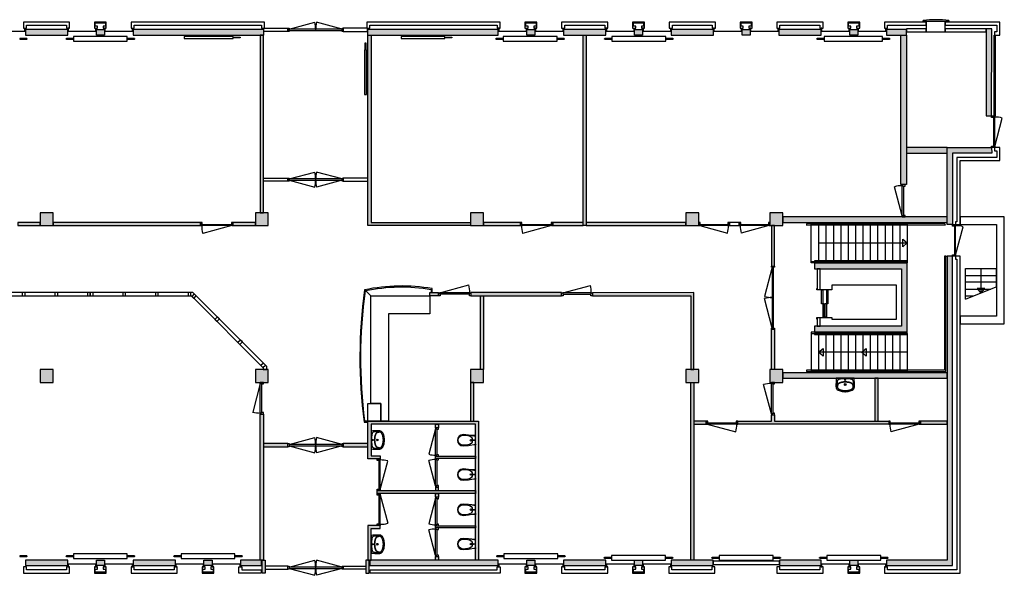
# Model space of a CAD drawing. Header units: millimetres. Extents: x 15498 to 66039, y 22705 to 40771.
# Tile 2 of 2: x 34018 to 66039, y 22705 to 40771. Entities that reach past the tile are written whole.
import ezdxf

# ---------------------------------------------------------------- set-up
doc = ezdxf.new("R2010")
doc.units = ezdxf.units.MM
doc.header["$LTSCALE"] = 100
doc.linetypes.add('ACAD_ISO10W100', pattern=[18, 12, -3, 0, -3])
for name, color, linetype in [('AA21----_BUITENWAND', 252, 'Continuous'), ('AA22----_BINNENWAND', 254, 'Continuous'), ('AA28----_KONSTRUKTIE', 252, 'Continuous'), ('AL21----_BUITENWAND', 3, 'Continuous'), ('AL22----_BINNENWAND', 2, 'Continuous'), ('AL24----_TRAPPEN', 7, 'Continuous'), ('AL28----_KONSTRUKTIE', 3, 'Continuous'), ('AL31----_BUITENKOZIJNEN', 1, 'Continuous'), ('AL32----_BINNENKOZIJNEN', 1, 'Continuous'), ('AL51----_RADIATOREN', 8, 'Continuous'), ('AL66----_TRANSPORT_Lift', 7, 'Continuous'), ('AL72----_BALIE', 7, 'Continuous'), ('AL74----_SANITAIR', 7, 'Continuous')]:
    doc.layers.add(name, color=color, linetype=linetype)

# ---------------------------------------------------------------- blocks, each defined once
blk = doc.blocks.new('*U4')
at = {"layer": 'AL32----_BINNENKOZIJNEN'}
for points in [[(-1050, -50), (-1015, -50), (-1015, -9), (-1000, -9), (-1000, 50), (-1050, 50)], [(-50, 50), (-50, -9), (-35, -9), (-35, -50), (0, -50), (0, 50)], [(-1015, -9), (-35, -9), (-35, -50), (-1015, -50)]]:
    blk.add_lwpolyline(points, close=True, dxfattribs=at)
blk.add_lwpolyline([(-35, -50), (-982, -304)], dxfattribs=at)
blk.add_arc((-35, -50), 980, 179.9962, 195, dxfattribs=at)
blk = doc.blocks.new('*U5')
at = {"layer": 'AL32----_BINNENKOZIJNEN'}
for points in [[(-1050, 50), (-1015, 50), (-1015, 9), (-1000, 9), (-1000, -50), (-1050, -50)], [(-1015, 9), (-35, 9), (-35, 50), (-1015, 50)], [(-50, -50), (-50, 9), (-35, 9), (-35, 50), (0, 50), (0, -50)]]:
    blk.add_lwpolyline(points, close=True, dxfattribs=at)
blk.add_lwpolyline([(-1015, 50), (-68, 304)], dxfattribs=at)
blk.add_arc((-1015, 50), 980, 359.9962, 15, dxfattribs=at)
blk = doc.blocks.new('*U8')
at = {"layer": 'AL32----_BINNENKOZIJNEN'}
for points in [[(-1030, -50), (-995, -50), (-995, -9), (-980, -9), (-980, 50), (-1030, 50)], [(-50, 50), (-50, -9), (-35, -9), (-35, -50), (0, -50), (0, 50)], [(-995, -9), (-35, -9), (-35, -50), (-995, -50)]]:
    blk.add_lwpolyline(points, close=True, dxfattribs=at)
blk.add_lwpolyline([(-995, -50), (-68, -298)], dxfattribs=at)
blk.add_arc((-995, -50), 960, 345, 0, dxfattribs=at)
blk = doc.blocks.new('*U7')
at = {"layer": 'AL32----_BINNENKOZIJNEN'}
for points in [[(-1030, -50), (-995, -50), (-995, -9), (-980, -9), (-980, 50), (-1030, 50)], [(-50, 50), (-50, -9), (-35, -9), (-35, -50), (0, -50), (0, 50)], [(-995, -9), (-35, -9), (-35, -50), (-995, -50)]]:
    blk.add_lwpolyline(points, close=True, dxfattribs=at)
blk.add_lwpolyline([(-35, -50), (-962, -298)], dxfattribs=at)
blk.add_arc((-35, -50), 960, 180, 195, dxfattribs=at)
blk = doc.blocks.new('*U9')
at = {"layer": 'AL32----_BINNENKOZIJNEN'}
for points in [[(-1030, 50), (-995, 50), (-995, 9), (-980, 9), (-980, -50), (-1030, -50)], [(-995, 9), (-35, 9), (-35, 50), (-995, 50)], [(-50, -50), (-50, 9), (-35, 9), (-35, 50), (0, 50), (0, -50)]]:
    blk.add_lwpolyline(points, close=True, dxfattribs=at)
blk.add_lwpolyline([(-35, 50), (-962, 298)], dxfattribs=at)
blk.add_arc((-35, 50), 960, 165, 180, dxfattribs=at)
blk = doc.blocks.new('*U11')
at = {"layer": 'AL32----_BINNENKOZIJNEN'}
for points in [[(-1030, 50), (-995, 50), (-995, 9), (-980, 9), (-980, -50), (-1030, -50)], [(-995, 9), (-35, 9), (-35, 50), (-995, 50)], [(-50, -50), (-50, 9), (-35, 9), (-35, 50), (0, 50), (0, -50)]]:
    blk.add_lwpolyline(points, close=True, dxfattribs=at)
blk.add_lwpolyline([(-995, 50), (-68, 298)], dxfattribs=at)
blk.add_arc((-995, 50), 960, 0, 15, dxfattribs=at)
blk = doc.blocks.new('*U13')
at = {"layer": 'AL31----_BUITENKOZIJNEN'}
for points in [[(-1030, 50), (-995, 50), (-995, 9), (-980, 9), (-980, -50), (-1030, -50)], [(-995, 9), (-35, 9), (-35, 50), (-995, 50)], [(-50, -50), (-50, 9), (-35, 9), (-35, 50), (0, 50), (0, -50)]]:
    blk.add_lwpolyline(points, close=True, dxfattribs=at)
blk.add_lwpolyline([(-35, 50), (-962, 298)], dxfattribs=at)
blk.add_arc((-35, 50), 960, 165, 180, dxfattribs=at)
blk = doc.blocks.new('*U16')
at = {"layer": 'AL31----_BUITENKOZIJNEN'}
for points in [[(-1800, 50), (-1765, 50), (-1765, -50), (-1800, -50)], [(-1765, 21), (-1765, -21), (-35, -21), (-35, 21)], [(-35, 50), (0, 50), (0, -50), (-35, -50)]]:
    blk.add_lwpolyline(points, close=True, dxfattribs=at)
for points in [[(-1765, 21), (-929, 245)], [(-900, 21), (-900, -21)], [(-35, 21), (-870, 245)]]:
    blk.add_lwpolyline(points, dxfattribs=at)
for centre, start, end in [((-1765, 21), 359.9992, 15), ((-35, 21), 164.9983, 179.9992)]:
    blk.add_arc(centre, 865, start, end, dxfattribs=at)
blk = doc.blocks.new('*U18')
at = {"layer": 'AL32----_BINNENKOZIJNEN'}
for points in [[(-1800, 50), (-1765, 50), (-1765, -50), (-1800, -50)], [(-1765, 21), (-1765, -21), (-35, -21), (-35, 21)], [(-35, 50), (0, 50), (0, -50), (-35, -50)]]:
    blk.add_lwpolyline(points, close=True, dxfattribs=at)
for points in [[(-1765, 21), (-929, 245)], [(-900, 21), (-900, -21)], [(-35, 21), (-870, 245)], [(-1765, -21), (-929, -245)], [(-35, -21), (-870, -245)]]:
    blk.add_lwpolyline(points, dxfattribs=at)
for centre, start, end in [((-1765, 21), 359.9992, 15), ((-35, 21), 164.9983, 179.9992), ((-1765, -21), 345, 0.0008), ((-35, -21), 180.0008, 195.0017)]:
    blk.add_arc(centre, 865, start, end, dxfattribs=at)
blk = doc.blocks.new('*U20')
at = {"layer": 'AL32----_BINNENKOZIJNEN'}
for points in [[(-2050, 50), (-2015, 50), (-2015, -50), (-2050, -50)], [(-2015, 21), (-2015, -21), (-35, -21), (-35, 21)], [(-35, 50), (0, 50), (0, -50), (-35, -50)]]:
    blk.add_lwpolyline(points, close=True, dxfattribs=at)
for points in [[(-1025, -21), (-1025, 21)], [(-2015, -21), (-1059, -277)], [(-35, -21), (-991, -277)]]:
    blk.add_lwpolyline(points, dxfattribs=at)
for centre, start, end in [((-2015, -21), 345, 0.0007), ((-35, -21), 179.9993, 195)]:
    blk.add_arc(centre, 990, start, end, dxfattribs=at)
blk = doc.blocks.new('*U22')
at = {"layer": 'AL32----_BINNENKOZIJNEN'}
for points in [[(-1000, -50), (-965, -50), (-965, -9), (-950, -9), (-950, 50), (-1000, 50)], [(-50, 50), (-50, -9), (-35, -9), (-35, -50), (0, -50), (0, 50)], [(-965, -9), (-35, -9), (-35, -50), (-965, -50)]]:
    blk.add_lwpolyline(points, close=True, dxfattribs=at)
blk.add_lwpolyline([(-35, -50), (-933, -291)], dxfattribs=at)
blk.add_arc((-35, -50), 930, 180, 195, dxfattribs=at)
blk = doc.blocks.new('*U23')
at = {"layer": 'AL32----_BINNENKOZIJNEN'}
for points in [[(-1000, -50), (-965, -50), (-965, -9), (-950, -9), (-950, 50), (-1000, 50)], [(-50, 50), (-50, -9), (-35, -9), (-35, -50), (0, -50), (0, 50)], [(-965, -9), (-35, -9), (-35, -50), (-965, -50)]]:
    blk.add_lwpolyline(points, close=True, dxfattribs=at)
blk.add_lwpolyline([(-965, -50), (-67, -291)], dxfattribs=at)
blk.add_arc((-965, -50), 930, 345, 0, dxfattribs=at)
blk = doc.blocks.new('*U24')
at = {"layer": 'AL32----_BINNENKOZIJNEN'}
for points in [[(-1000, 50), (-965, 50), (-965, 9), (-950, 9), (-950, -50), (-1000, -50)], [(-965, 9), (-35, 9), (-35, 50), (-965, 50)], [(-50, -50), (-50, 9), (-35, 9), (-35, 50), (0, 50), (0, -50)]]:
    blk.add_lwpolyline(points, close=True, dxfattribs=at)
blk.add_lwpolyline([(-965, 50), (-67, 291)], dxfattribs=at)
blk.add_arc((-965, 50), 930, 0, 15, dxfattribs=at)
blk = doc.blocks.new('*U29')
at = {"layer": 'AL32----_BINNENKOZIJNEN'}
for points in [[(-930, -50), (-895, -50), (-895, -9), (-880, -9), (-880, 50), (-930, 50)], [(-50, 50), (-50, -9), (-35, -9), (-35, -50), (0, -50), (0, 50)], [(-895, -9), (-35, -9), (-35, -50), (-895, -50)]]:
    blk.add_lwpolyline(points, close=True, dxfattribs=at)
blk.add_lwpolyline([(-895, -50), (-64, -273)], dxfattribs=at)
blk.add_arc((-898, -49), 863, 345.0137, 359.9591, dxfattribs=at)
blk = doc.blocks.new('*U30')
at = {"layer": 'AL32----_BINNENKOZIJNEN'}
for points in [[(-930, -50), (-895, -50), (-895, -9), (-880, -9), (-880, 50), (-930, 50)], [(-50, 50), (-50, -9), (-35, -9), (-35, -50), (0, -50), (0, 50)], [(-895, -9), (-35, -9), (-35, -50), (-895, -50)]]:
    blk.add_lwpolyline(points, close=True, dxfattribs=at)
blk.add_lwpolyline([(-35, -50), (-866, -272)], dxfattribs=at)
blk.add_arc((-35, -50), 860, 179.9709, 194.9696, dxfattribs=at)
blk = doc.blocks.new('WT 04 (R)')
at = {"color": 3}
for centre, radius, start, end in [((266, 164), 136, 44.6333, 93.716), ((257, 300), 1.091783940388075e-11, 92.5317, 90.2017)]:
    blk.add_arc(centre, radius, start, end, dxfattribs=at)
at = {"layer": 'AL74----_SANITAIR'}
for points in [[(257, 300, 0.030203), (0, 289), (0, -289, 0.030203), (257, -300, 0.217499), (363, -260, 0.107077), (423, -127, 0.043293), (438, -11), (438, 11, 0.043293), (423, 127, 0.107077), (363, 260, 0.217499)], [(72, 0, -1), (41, 0, -1)], [(233, 0, -1), (176, 0, -1)], [(227, 0, -1), (182, 0, -1)]]:
    blk.add_lwpolyline(points, format="xyb", close=True, dxfattribs=at)
for points in [[(119, 20), (120, 34), (121, 47), (122, 58), (123, 68), (124, 76), (125, 84), (126, 91), (127, 98), (128, 104), (129, 111), (130, 116), (131, 122), (132, 127), (133, 132), (134, 138), (136, 143), (137, 147), (139, 152), (140, 157), (142, 162), (143, 166), (145, 171), (146, 175), (148, 180), (150, 184), (152, 188), (154, 192), (156, 196), (158, 200), (160, 204), (163, 208), (166, 211), (169, 215), (172, 218), (175, 221), (178, 224), (181, 227), (185, 230), (188, 233), (192, 235), (195, 238), (199, 240), (203, 242), (206, 245), (211, 247), (215, 248), (220, 250), (225, 252), (230, 254), (236, 256), (243, 257), (251, 259), (259, 260), (269, 261), (279, 263), (277, 263), (272, 264), (267, 264), (261, 265), (255, 265), (249, 266), (242, 266), (235, 267), (227, 267), (219, 267), (211, 267), (203, 267), (195, 267), (187, 268), (180, 267), (172, 267), (164, 267), (157, 267), (150, 267), (143, 267), (137, 267), (130, 266), (125, 266), (119, 266), (115, 266), (110, 265), (106, 265), (102, 265), (98, 264), (94, 263), (91, 263), (88, 262), (84, 261), (81, 260), (79, 258), (76, 257), (73, 255), (70, 254), (67, 252), (65, 250), (62, 248), (59, 245), (57, 243), (54, 240), (52, 238), (49, 235), (47, 232), (44, 228), (42, 225), (40, 221), (38, 217), (36, 213), (35, 209), (33, 204), (31, 200), (30, 195), (29, 190), (28, 184), (27, 179), (26, 172), (25, 166), (24, 159), (23, 151), (22, 143), (22, 135), (21, 126), (21, 117), (20, 108), (20, 98), (20, 88), (20, 78), (20, 68), (19, 58), (19, 48), (19, 39), (19, 31), (19, 23), (19, 17), (19, 12), (19, 9), (19, 6), (19, 2), (19, -1), (19, -12), (19, -24), (20, -37), (20, -50), (20, -64), (20, -77), (21, -89), (21, -101), (22, -112), (22, -122), (23, -131), (23, -140), (24, -148), (25, -155), (26, -162), (27, -169), (28, -175), (29, -181), (30, -186), (31, -191), (33, -196), (34, -201), (36, -205), (38, -209), (40, -213), (42, -217), (44, -221), (46, -224), (48, -228), (51, -231), (53, -234), (56, -237), (58, -239), (61, -242), (64, -244), (66, -246), (69, -248), (72, -250), (75, -251), (77, -253), (80, -254), (83, -256), (86, -257), (89, -258), (92, -259), (96, -259), (99, -260), (103, -260), (107, -261), (112, -261), (116, -262), (121, -262), (126, -262), (132, -262), (138, -262), (145, -262), (151, -263), (158, -263), (166, -263), (173, -263), (181, -263), (189, -263), (197, -263), (205, -263), (213, -262), (221, -262), (229, -262), (236, -262), (243, -261), (250, -261), (257, -260), (263, -260), (268, -259), (273, -258), (278, -258), (281, -257), (271, -256), (261, -255), (252, -254), (244, -252), (238, -251), (232, -249), (226, -247), (221, -245), (216, -244), (212, -242), (208, -240), (204, -238), (200, -235), (197, -233), (193, -231), (190, -228), (186, -226), (183, -223), (179, -220), (176, -217), (173, -214), (170, -210), (167, -207), (164, -203), (162, -200), (159, -196), (157, -192), (155, -188), (153, -184), (151, -179), (149, -175), (147, -171), (146, -166), (144, -162), (143, -157), (141, -153), (139, -148), (138, -143), (137, -138), (135, -133), (134, -128), (133, -123), (132, -118), (131, -112), (129, -106), (128, -100), (127, -94), (126, -87), (125, -80), (124, -72), (123, -63), (122, -54), (121, -43), (120, -30), (119, -16), (118, 2)], [(401, -31), (402, -25), (402, -19), (402, -12), (402, -5), (402, 3), (402, 11), (402, 18), (402, 25), (401, 31), (401, 37), (401, 44), (400, 50), (399, 56), (399, 61), (398, 67), (397, 73), (396, 79), (394, 85), (393, 91), (392, 96), (391, 102), (389, 108), (388, 113), (387, 119), (386, 125), (384, 130), (383, 136), (381, 141), (380, 146), (378, 152), (376, 157), (374, 162), (372, 168), (370, 173), (368, 178), (365, 183), (363, 188), (361, 194), (358, 199), (356, 204), (353, 208), (350, 213), (347, 218), (344, 222), (341, 226), (338, 230), (335, 234), (332, 237), (329, 240), (326, 243), (323, 245), (319, 248), (316, 250), (313, 252), (310, 253), (307, 255), (304, 256), (300, 258), (297, 259), (293, 260), (290, 261), (286, 261), (281, 262), (279, 263), (269, 261), (259, 260), (251, 259), (243, 257), (236, 256), (230, 254), (225, 252), (220, 250), (215, 248), (211, 247), (206, 245), (203, 242), (199, 240), (195, 238), (192, 235), (188, 233), (185, 230), (181, 227), (178, 224), (175, 221), (172, 218), (169, 215), (166, 211), (163, 208), (160, 204), (158, 200), (156, 196), (154, 192), (152, 188), (150, 184), (148, 180), (146, 175), (145, 171), (143, 166), (142, 162), (140, 157), (139, 152), (137, 147), (136, 143), (134, 138), (133, 132), (132, 127), (131, 122), (130, 116), (129, 111), (128, 104), (127, 98), (126, 91), (125, 84), (124, 76), (123, 68), (122, 58), (121, 47), (120, 34), (119, 20), (118, 2), (119, -16), (120, -30), (121, -43), (122, -54), (123, -63), (124, -72), (125, -80), (126, -87), (127, -94), (128, -100), (129, -106), (131, -112), (132, -118), (133, -123), (134, -128), (135, -133), (137, -138), (138, -143), (139, -148), (141, -153), (143, -157), (144, -162), (146, -166), (147, -171), (149, -175), (151, -179), (153, -184), (155, -188), (157, -192), (159, -196), (162, -200), (164, -203), (167, -207), (170, -210), (173, -214), (176, -217), (179, -220), (183, -223), (186, -226), (190, -228), (193, -231), (197, -233), (200, -235), (204, -238), (208, -240), (212, -242), (216, -244), (221, -245), (226, -247), (232, -249), (238, -251), (244, -252), (252, -254), (261, -255), (271, -256), (281, -257), (283, -257), (287, -256), (291, -255), (295, -254), (299, -253), (302, -252), (305, -251), (308, -250), (312, -248), (315, -246), (318, -244), (321, -242), (324, -240), (327, -237), (330, -234), (334, -231), (337, -228), (340, -224), (343, -221), (346, -216), (349, -212), (351, -208), (354, -203), (357, -198), (359, -193), (362, -188), (364, -183), (367, -178), (369, -172), (371, -167), (373, -162), (375, -157), (377, -151), (379, -146), (380, -141), (382, -135), (384, -130), (385, -124), (386, -119), (388, -113), (389, -108), (390, -102), (391, -96), (393, -91), (394, -85), (395, -79), (396, -73), (397, -67), (398, -61), (399, -55), (400, -50), (400, -44), (401, -38)]]:
    blk.add_lwpolyline(points, close=True, dxfattribs=at)
blk = doc.blocks.new('WC 17 (R)')
at = {"layer": 'AL74----_SANITAIR'}
for points in [[(407, 182), (232, 169), (0, 125), (0, -125), (232, -169), (408, -182, 0.999913)], [(62, 0, -1), (37, 0, -1)], [(250, 150), (407, 162, -1), (407, -162), (250, -150, -1)], [(175, 0, -1), (125, 0, -1)]]:
    blk.add_lwpolyline(points, format="xyb", close=True, dxfattribs=at)
for points in [[(0, 125), (0, 150), (232, 169)], [(0, -125), (0, -150), (232, -169)]]:
    blk.add_lwpolyline(points, dxfattribs=at)

msp = doc.modelspace()

# ---------------------------------------------------------------- hatches: boundary and pattern name
at = {"layer": 'AA21----_BUITENWAND'}
h = msp.add_hatch(color=256, dxfattribs=at)
h.paths.add_polyline_path([(65629, 40472), (65449, 40472), (65449, 37642), (65626, 37642)])
h.paths.add_polyline_path([(62203, 40452), (62203, 40272), (62859, 40272), (62859, 40272), (62859, 40452)])
h.paths.add_polyline_path([(45324, 40452), (45324, 40272), (49583, 40272), (49583, 40452)])
h.paths.add_polyline_path([(37703, 40452), (37703, 40272), (41962, 40272), (41962, 40452)])
h.paths.add_polyline_path([(58703, 40452), (58703, 40272), (60083, 40272), (60083, 40452)])
h.paths.add_polyline_path([(55203, 40452), (55203, 40272), (56583, 40272), (56583, 40452)])
h.paths.add_polyline_path([(51703, 40452), (51703, 40272), (53083, 40272), (53083, 40452)])
h.paths.add_polyline_path([(34203, 40452), (34203, 40272), (35583, 40272), (35583, 40452)])
h.paths.add_polyline_path([(30703, 40452), (30703, 40272), (32083, 40272), (32083, 40452)])
h.paths.add_polyline_path([(27203, 40452), (27203, 40272), (28583, 40272), (28583, 40452)])
h.paths.add_polyline_path([(61011, 40452), (61275, 40452), (61275, 40272), (61011, 40272)])
h.paths.add_polyline_path([(57511, 40452), (57775, 40452), (57775, 40272), (57511, 40272)])
h.paths.add_polyline_path([(54011, 40452), (54275, 40452), (54275, 40272), (54011, 40272)])
h.paths.add_polyline_path([(50511, 40452), (50775, 40452), (50775, 40272), (50511, 40272)])
h.paths.add_polyline_path([(36511, 40452), (36775, 40452), (36775, 40272), (36511, 40272)])
h.paths.add_polyline_path([(33011, 40452), (33275, 40452), (33275, 40272), (33011, 40272)])
h.paths.add_polyline_path([(29511, 40452), (29775, 40452), (29775, 40272), (29511, 40272)])
h.paths.add_polyline_path([(26011, 40452), (26275, 40452), (26275, 40272), (26011, 40272)])
h.paths.add_polyline_path([(23703, 40452), (23703, 40272), (25083, 40272), (25083, 40452)])
h.paths.add_polyline_path([(22511, 40452), (22775, 40452), (22775, 40272), (22511, 40272)])
h.paths.add_polyline_path([(20773, 40452), (20773, 40272), (21583, 40272), (21583, 40452)])
h = msp.add_hatch(color=256, dxfattribs=at)
h.paths.add_polyline_path([(20927, 29096), (20927, 26746), (21107, 26746), (21107, 29096)])
h.paths.add_polyline_path([(20927, 25818), (20927, 25554), (21107, 25554), (21107, 25818)])
h.paths.add_polyline_path([(20927, 24626), (21107, 24626), (21107, 23200), (21583, 23200), (21583, 23020), (20927, 23020)])
h.paths.add_polyline_path([(41203, 23200), (41203, 23020), (41885, 23020), (41885, 23200)])
h.paths.add_polyline_path([(41906, 23200), (42006, 23200), (42006, 22780), (41906, 22780)])
h.paths.add_polyline_path([(45401, 23200), (45401, 23020), (49583, 23020), (49583, 23200)])
h.paths.add_polyline_path([(45280, 23200), (45280, 22780), (45380, 22780), (45380, 23200)])
h.paths.add_polyline_path([(64359, 33079), (64179, 33079), (64179, 23200), (62203, 23200), (62203, 23020), (64359, 23020)])
h.paths.add_polyline_path([(60083, 23019), (60083, 23199), (58733, 23200), (58733, 23020)])
h.paths.add_polyline_path([(56568, 23020), (56568, 23200), (55203, 23200), (55203, 23020)])
h.paths.add_polyline_path([(53083, 23020), (53083, 23200), (51703, 23200), (51703, 23020)])
h.paths.add_polyline_path([(39083, 23019), (39083, 23199), (37703, 23199), (37703, 23019)])
h.paths.add_polyline_path([(35583, 23019), (35583, 23199), (34203, 23199), (34203, 23019)])
h.paths.add_polyline_path([(32083, 23019), (32083, 23199), (30703, 23199), (30703, 23019)])
h.paths.add_polyline_path([(28583, 23020), (28583, 23200), (27203, 23200), (27203, 23020)])
h.paths.add_polyline_path([(25083, 23019), (25083, 23199), (23703, 23199), (23703, 23019)])
h.paths.add_polyline_path([(61275, 23019), (61011, 23019), (61011, 23199), (61275, 23199)])
h.paths.add_polyline_path([(54275, 23019), (54011, 23019), (54011, 23199), (54275, 23199)])
h.paths.add_polyline_path([(50775, 23019), (50511, 23019), (50511, 23199), (50775, 23199)])
h.paths.add_polyline_path([(40275, 23019), (40011, 23019), (40011, 23199), (40275, 23199)])
h.paths.add_polyline_path([(36775, 23019), (36511, 23019), (36511, 23199), (36775, 23199)])
h.paths.add_polyline_path([(33275, 23020), (33011, 23020), (33011, 23200), (33275, 23200)])
h.paths.add_polyline_path([(29775, 23019), (29511, 23019), (29511, 23199), (29775, 23199)])
h.paths.add_polyline_path([(26275, 23019), (26011, 23019), (26011, 23199), (26275, 23199)])
h.paths.add_polyline_path([(22775, 23019), (22511, 23019), (22511, 23199), (22775, 23199)])
h.paths.add_polyline_path([(65626, 36612), (65629, 36432), (64359, 36432), (64359, 34109), (64179, 34109), (64179, 36612)])
at = {"layer": 'AA22----_BINNENWAND'}
h = msp.add_hatch(color=256, dxfattribs=at)
h.paths.add_polyline_path([(62679, 40272), (62859, 40272), (62859, 35409), (62679, 35409)])
h.paths.add_polyline_path([(52343, 40272), (52443, 40272), (52443, 34076), (52343, 34076)])
h.paths.add_polyline_path([(45343, 40272), (45443, 40272), (45443, 34176), (48683, 34176), (48683, 34076), (45343, 34076)])
h.paths.add_polyline_path([(41943, 40272), (41843, 40272), (41843, 34496), (41943, 34496)])
h.paths.add_polyline_path([(27943, 40272), (27843, 40272), (27843, 35286), (25442, 35286), (25442, 35186), (27943, 35186)])
h.paths.add_polyline_path([(22543, 40272), (22643, 40272), (22643, 37346), (22543, 37346)])
h.paths.add_polyline_path([(19607, 36396), (19607, 36296), (22543, 36296), (22543, 35106), (22643, 35106), (22643, 36396)])
h.paths.add_polyline_path([(23593, 37446), (23593, 37346), (24093, 37346), (24093, 35286), (23893, 35286), (23893, 35186), (24392, 35186), (24392, 35286), (24193, 35286), (24193, 37446)])
h.paths.add_polyline_path([(22643, 35286), (22843, 35286), (22843, 35186), (22643, 35186)])
h.paths.add_polyline_path([(19607, 34076), (19607, 33976), (22543, 33976), (22543, 33237), (22643, 33237), (22643, 34076)])
h.paths.add_polyline_path([(22543, 31990), (22643, 31990), (22643, 32207), (22543, 32207)])
h.paths.add_polyline_path([(40953, 34176), (40953, 34076), (41683, 34076), (41683, 34176)])
h.paths.add_polyline_path([(35103, 34176), (35103, 34076), (39903, 34076), (39903, 34176)])
h.paths.add_polyline_path([(33953, 34176), (33953, 34076), (34683, 34076), (34683, 34176)])
h.paths.add_polyline_path([(28103, 34176), (28103, 34076), (32903, 34076), (32903, 34176)])
h.paths.add_polyline_path([(52443, 34176), (52443, 34076), (55683, 34076), (55683, 34176)])
h.paths.add_polyline_path([(52343, 34176), (51353, 34176), (51353, 34076), (52343, 34076)])
h.paths.add_polyline_path([(49103, 34176), (49103, 34076), (50303, 34076), (50303, 34176)])
h.paths.add_polyline_path([(58835, 34359), (58835, 34179), (64179, 34179), (64179, 34359)])
h.paths.add_polyline_path([(62859, 36612), (62859, 36432), (64179, 36432), (64179, 36612)])
h.paths.add_polyline_path([(58465, 34076), (58465, 32761), (58565, 32761), (58565, 34076)])
h.paths.add_polyline_path([(58465, 30711), (58565, 30711), (58565, 29396), (58465, 29396)])
h.paths.add_polyline_path([(59865, 32850), (59865, 32670), (62699, 32670), (62699, 30802), (59865, 30802), (59865, 30622), (62879, 30622), (62879, 32850)])
h.paths.add_polyline_path([(57373, 27620), (57373, 27720), (58465, 27720), (58465, 27926), (58565, 27926), (58565, 27720), (62279, 27720), (62279, 27620)])
h.paths.add_polyline_path([(61829, 29113), (61829, 27720), (61939, 27720), (61939, 29113)])
h.paths.add_polyline_path([(58835, 29293), (58835, 29113), (64179, 29113), (64179, 29293)])
h.paths.add_polyline_path([(63309, 27720), (63309, 27620), (64179, 27620), (64179, 27720)])
h.paths.add_polyline_path([(55943, 27720), (55943, 27620), (56343, 27620), (56343, 27720)])
h = msp.add_hatch(color=256, dxfattribs=at)
h.paths.add_polyline_path([(52643, 31895), (52643, 31788), (55843, 31788), (55843, 29396), (55943, 29396), (55943, 31902)])
h.paths.add_polyline_path([(55843, 28976), (55943, 28976), (55943, 23200), (55843, 23200)])
h.paths.add_polyline_path([(47353, 31902), (47643, 31902), (47643, 31788), (47353, 31788)])
h.paths.add_polyline_path([(49003, 31788), (49103, 31788), (49103, 29396), (49003, 29396)])
h.paths.add_polyline_path([(48693, 31902), (48693, 31788), (51643, 31788), (51643, 31902)])
h.paths.add_polyline_path([(47543, 23315), (47643, 23315), (47643, 23200), (47543, 23200)])
h.paths.add_polyline_path([(41843, 27946), (41943, 27946), (41943, 23200), (41843, 23200)])
h.paths.add_polyline_path([(41943, 26986), (41943, 26886), (42743, 26886), (42743, 26986)])
h.paths.add_polyline_path([(45343, 26986), (44543, 26986), (44543, 26886), (45343, 26886)])
h.paths.add_polyline_path([(45343, 23200), (45443, 23200), (45443, 24230), (45743, 24230), (45743, 24330), (45343, 24330)])
h.paths.add_polyline_path([(48843, 24315), (48843, 24245), (47543, 24245), (47543, 24315)], flags=17)
h.paths.add_polyline_path([(47543, 25360), (47643, 25360), (47643, 25245), (47543, 25245)], flags=17)
h.paths.add_polyline_path([(47543, 25460), (47643, 25460), (47643, 25575), (47543, 25575)], flags=17)
h.paths.add_polyline_path([(48843, 25460), (48843, 25360), (45643, 25360), (45643, 25460)], flags=17)
h.paths.add_polyline_path([(48843, 26575), (48843, 26505), (47543, 26505), (47543, 26575)], flags=17)
h.paths.add_polyline_path([(47543, 27620), (47643, 27620), (47643, 27505), (47543, 27505)], flags=16)
h.paths.add_polyline_path([(48943, 23200), (48843, 23200), (48843, 27620), (45443, 27620), (45443, 26590), (45743, 26590), (45743, 26490), (45343, 26490), (45343, 27720), (48943, 27720)])
h.paths.add_polyline_path([(48783, 28976), (48683, 28976), (48683, 27720), (48783, 27720)])
at = {"layer": 'AA28----_KONSTRUKTIE'}
h = msp.add_hatch(color=256, dxfattribs=at)
h.dxf.hatch_style = 1
h.paths.add_polyline_path([(35103, 34496), (34683, 34496), (34683, 34076), (35103, 34076)])
h = msp.add_hatch(color=256, dxfattribs=at)
h.dxf.hatch_style = 1
h.paths.add_polyline_path([(42103, 34496), (41683, 34496), (41683, 34076), (42103, 34076)])
h = msp.add_hatch(color=256, dxfattribs=at)
h.dxf.hatch_style = 1
h.paths.add_polyline_path([(49103, 34496), (48683, 34496), (48683, 34076), (49103, 34076)])
h = msp.add_hatch(color=256, dxfattribs=at)
h.dxf.hatch_style = 1
h.paths.add_polyline_path([(56103, 34496), (55683, 34496), (55683, 34076), (56103, 34076)])
h = msp.add_hatch(color=256, dxfattribs=at)
h.dxf.hatch_style = 1
h.paths.add_polyline_path([(58835, 34496), (58415, 34496), (58415, 34076), (58835, 34076)])
h = msp.add_hatch(color=256, dxfattribs=at)
h.dxf.hatch_style = 1
h.paths.add_polyline_path([(35103, 29396), (34683, 29396), (34683, 28976), (35103, 28976)])
h = msp.add_hatch(color=256, dxfattribs=at)
h.dxf.hatch_style = 1
h.paths.add_polyline_path([(42103, 29396), (41683, 29396), (41683, 28976), (42103, 28976)])
h = msp.add_hatch(color=256, dxfattribs=at)
h.dxf.hatch_style = 1
h.paths.add_polyline_path([(49103, 29396), (49003, 29396), (48683, 29396), (48683, 28976), (49103, 28976)])
h = msp.add_hatch(color=256, dxfattribs=at)
h.dxf.hatch_style = 1
h.paths.add_polyline_path([(56103, 29396), (55683, 29396), (55683, 28976), (56103, 28976)])
h = msp.add_hatch(color=256, dxfattribs=at)
h.dxf.hatch_style = 1
h.paths.add_polyline_path([(58835, 29396), (58415, 29396), (58415, 28976), (58835, 28976)])

# ---------------------------------------------------------------- linework, layer by layer
at = {"layer": 'AL21----_BUITENWAND'}
for points in [[(34143, 40692), (34143, 40491), (34243, 40491), (34243, 40592), (35543, 40592), (35543, 40491), (35643, 40491), (35643, 40692)], [(36451, 40691), (36451, 40491), (36551, 40491), (36551, 40562), (36476, 40562), (36476, 40667), (36810, 40667), (36810, 40562), (36735, 40562), (36735, 40491), (36835, 40491), (36835, 40691)], [(37643, 40692), (37643, 40491), (37743, 40491), (37743, 40592), (41878, 40592), (41878, 40491), (41978, 40491), (41978, 40692)], [(45308, 40692), (45308, 40491), (45408, 40491), (45408, 40592), (49543, 40592), (49543, 40491), (49643, 40491), (49643, 40692)], [(50451, 40691), (50451, 40491), (50551, 40491), (50551, 40562), (50476, 40562), (50476, 40667), (50810, 40667), (50810, 40562), (50735, 40562), (50735, 40491), (50835, 40491), (50835, 40691)], [(51643, 40692), (51643, 40491), (51743, 40491), (51743, 40592), (53043, 40592), (53043, 40491), (53143, 40491), (53143, 40692)], [(53951, 40691), (53951, 40491), (54051, 40491), (54051, 40562), (53976, 40562), (53976, 40667), (54310, 40667), (54310, 40562), (54235, 40562), (54235, 40491), (54335, 40491), (54335, 40691)], [(55143, 40692), (55143, 40491), (55243, 40491), (55243, 40592), (56543, 40592), (56543, 40491), (56643, 40491), (56643, 40692)], [(57451, 40692), (57451, 40491), (57551, 40491), (57551, 40562), (57476, 40562), (57476, 40667), (57810, 40667), (57810, 40562), (57735, 40562), (57735, 40491), (57835, 40491), (57835, 40692)], [(58643, 40692), (58643, 40491), (58743, 40491), (58743, 40592), (60043, 40592), (60043, 40491), (60143, 40491), (60143, 40692)], [(60951, 40691), (60951, 40491), (61051, 40491), (61051, 40562), (60976, 40562), (60976, 40667), (61310, 40667), (61310, 40562), (61235, 40562), (61235, 40491), (61335, 40491), (61335, 40691)], [(62143, 40692), (62143, 40491), (62243, 40491), (62243, 40592), (63499, 40592), (63499, 40692)], [(64119, 40692), (64119, 40592), (65793, 40592), (65793, 40372), (65723, 40372), (65723, 40272), (65893, 40272), (65893, 40692)], [(34203, 40452), (34203, 40272), (35583, 40272), (35583, 40452)], [(36511, 40452), (36775, 40452), (36775, 40272), (36511, 40272)], [(37703, 40452), (37703, 40272), (41962, 40272), (41962, 40452)], [(45324, 40452), (45324, 40272), (49583, 40272), (49583, 40452)], [(50511, 40452), (50775, 40452), (50775, 40272), (50511, 40272)], [(51703, 40452), (51703, 40272), (53083, 40272), (53083, 40452)], [(54011, 40452), (54275, 40452), (54275, 40272), (54011, 40272)], [(55203, 40452), (55203, 40272), (56583, 40272), (56583, 40452)], [(57511, 40452), (57775, 40452), (57775, 40272), (57511, 40272)], [(58703, 40452), (58703, 40272), (60083, 40272), (60083, 40452)], [(61011, 40452), (61275, 40452), (61275, 40272), (61011, 40272)], [(62203, 40452), (62203, 40272), (62859, 40272), (62859, 40272), (62859, 40452)], [(62859, 40472), (62859, 40372), (63499, 40372), (63499, 40472)], [(64119, 40472), (64119, 40372), (65449, 40372), (65449, 40472)], [(65629, 40472), (65449, 40472), (65449, 37642), (65626, 37642)], [(65704, 40272), (65743, 40272), (65743, 37642), (65704, 37642)], [(65626, 36612), (65629, 36432), (64359, 36432), (64359, 34109), (64179, 34109), (64179, 36612)], [(65893, 36192), (65893, 36612), (65723, 36612), (65723, 36512), (65793, 36512), (65793, 36292), (64499, 36292), (64499, 34199), (64453, 34199), (64453, 34109), (64599, 34109), (64599, 36192)], [(64599, 33079), (64453, 33079), (64453, 32989), (64499, 32989), (64499, 22880), (62243, 22880), (62243, 22981), (62143, 22981), (62143, 22780), (64599, 22780)], [(64359, 33079), (64179, 33079), (64179, 23200), (62203, 23200), (62203, 23020), (64359, 23020)], [(35583, 23019), (35583, 23199), (34203, 23199), (34203, 23019)], [(36775, 23019), (36511, 23019), (36511, 23199), (36775, 23199)], [(39083, 23019), (39083, 23199), (37703, 23199), (37703, 23019)], [(40275, 23019), (40011, 23019), (40011, 23199), (40275, 23199)], [(41203, 23200), (41203, 23020), (41885, 23020), (41885, 23200)], [(41906, 23200), (42006, 23200), (42006, 22780), (41906, 22780)], [(45280, 23200), (45280, 22780), (45380, 22780), (45380, 23200)], [(45401, 23200), (45401, 23020), (49583, 23020), (49583, 23200)], [(50775, 23019), (50511, 23019), (50511, 23199), (50775, 23199)], [(53083, 23020), (53083, 23200), (51703, 23200), (51703, 23020)], [(54275, 23019), (54011, 23019), (54011, 23199), (54275, 23199)], [(56568, 23020), (56568, 23200), (55203, 23200), (55203, 23020)], [(60083, 23019), (60083, 23199), (58733, 23200), (58733, 23020)], [(61275, 23019), (61011, 23019), (61011, 23199), (61275, 23199)], [(35643, 22779), (35643, 22980), (35543, 22980), (35543, 22879), (34243, 22879), (34243, 22980), (34143, 22980), (34143, 22779)], [(36835, 22780), (36835, 22981), (36735, 22981), (36735, 22910), (36810, 22910), (36810, 22805), (36476, 22805), (36476, 22910), (36551, 22910), (36551, 22981), (36451, 22981), (36451, 22780)], [(39143, 22779), (39143, 22980), (39043, 22980), (39043, 22879), (37743, 22879), (37743, 22980), (37643, 22980), (37643, 22779)], [(40335, 22780), (40335, 22981), (40235, 22981), (40235, 22910), (40310, 22910), (40310, 22805), (39976, 22805), (39976, 22910), (40051, 22910), (40051, 22981), (39951, 22981), (39951, 22780)], [(41143, 22780), (41143, 22981), (41243, 22981), (41243, 22880), (41866, 22880), (41866, 22780)], [(45420, 22780), (45420, 22880), (49543, 22880), (49543, 22981), (49643, 22981), (49643, 22780)], [(50835, 22780), (50835, 22981), (50735, 22981), (50735, 22910), (50810, 22910), (50810, 22805), (50476, 22805), (50476, 22910), (50551, 22910), (50551, 22981), (50451, 22981), (50451, 22780)], [(53143, 22780), (53143, 22980), (53043, 22980), (53043, 22880), (51743, 22880), (51743, 22980), (51643, 22980), (51643, 22780)], [(54335, 22780), (54335, 22981), (54235, 22981), (54235, 22910), (54310, 22910), (54310, 22805), (53976, 22805), (53976, 22910), (54051, 22910), (54051, 22981), (53951, 22981), (53951, 22780)], [(56628, 22780), (56628, 22981), (56528, 22981), (56528, 22880), (55228, 22880), (55228, 22981), (55128, 22981), (55128, 22780)], [(60143, 22779), (60143, 22980), (60043, 22980), (60043, 22879), (58743, 22879), (58743, 22980), (58643, 22980), (58643, 22779)], [(61335, 22780), (61335, 22981), (61235, 22981), (61235, 22910), (61310, 22910), (61310, 22805), (60976, 22805), (60976, 22910), (61051, 22910), (61051, 22981), (60951, 22981), (60951, 22780)]]:
    msp.add_lwpolyline(points, close=True, dxfattribs=at)
msp.add_lwpolyline([(65726, 37642), (65726, 40272)], dxfattribs=at)
at = {"layer": 'AL22----_BINNENWAND'}
for points in [[(41943, 40272), (41843, 40272), (41843, 34496), (41943, 34496)], [(45343, 40272), (45443, 40272), (45443, 34176), (48683, 34176), (48683, 34076), (45343, 34076)], [(52343, 40272), (52443, 40272), (52443, 34076), (52343, 34076)], [(62679, 40272), (62859, 40272), (62859, 35409), (62679, 35409)], [(62859, 36612), (62859, 36432), (64179, 36432), (64179, 36612)], [(58835, 34359), (58835, 34179), (64179, 34179), (64179, 34359)], [(33953, 34176), (33953, 34076), (34683, 34076), (34683, 34176)], [(35103, 34176), (35103, 34076), (39903, 34076), (39903, 34176)], [(40953, 34176), (40953, 34076), (41683, 34076), (41683, 34176)], [(49103, 34176), (49103, 34076), (50303, 34076), (50303, 34176)], [(52343, 34176), (51353, 34176), (51353, 34076), (52343, 34076)], [(52443, 34176), (52443, 34076), (55683, 34076), (55683, 34176)], [(58465, 34076), (58465, 32761), (58565, 32761), (58565, 34076)], [(59865, 32850), (59865, 32670), (62699, 32670), (62699, 30802), (59865, 30802), (59865, 30622), (62879, 30622), (62879, 32850)], [(47353, 31902), (47643, 31902), (47643, 31788), (47353, 31788)], [(48693, 31902), (48693, 31788), (51643, 31788), (51643, 31902)], [(49003, 31788), (49103, 31788), (49103, 29396), (49003, 29396)], [(52643, 31895), (52643, 31788), (55843, 31788), (55843, 29396), (55943, 29396), (55943, 31902)], [(58465, 30711), (58565, 30711), (58565, 29396), (58465, 29396)], [(58835, 29293), (58835, 29113), (64179, 29113), (64179, 29293)], [(48783, 28976), (48683, 28976), (48683, 27720), (48783, 27720)], [(55843, 28976), (55943, 28976), (55943, 23200), (55843, 23200)], [(61829, 29113), (61829, 27720), (61939, 27720), (61939, 29113)], [(41843, 27946), (41943, 27946), (41943, 23200), (41843, 23200)], [(57373, 27620), (57373, 27720), (58465, 27720), (58465, 27926), (58565, 27926), (58565, 27720), (62279, 27720), (62279, 27620)], [(48943, 23200), (48843, 23200), (48843, 27620), (45443, 27620), (45443, 26590), (45743, 26590), (45743, 26490), (45343, 26490), (45343, 27720), (48943, 27720)], [(47543, 27620), (47643, 27620), (47643, 27505), (47543, 27505)], [(55943, 27720), (55943, 27620), (56343, 27620), (56343, 27720)], [(63309, 27720), (63309, 27620), (64179, 27620), (64179, 27720)], [(41943, 26986), (41943, 26886), (42743, 26886), (42743, 26986)], [(45343, 26986), (44543, 26986), (44543, 26886), (45343, 26886)], [(48843, 26575), (48843, 26505), (47543, 26505), (47543, 26575)], [(48843, 25460), (48843, 25360), (45643, 25360), (45643, 25460)], [(47543, 25460), (47643, 25460), (47643, 25575), (47543, 25575)], [(47543, 25360), (47643, 25360), (47643, 25245), (47543, 25245)], [(45343, 23200), (45443, 23200), (45443, 24230), (45743, 24230), (45743, 24330), (45343, 24330)], [(48843, 24315), (48843, 24245), (47543, 24245), (47543, 24315)], [(47543, 23315), (47643, 23315), (47643, 23200), (47543, 23200)]]:
    msp.add_lwpolyline(points, close=True, dxfattribs=at)
at = {"layer": 'AL22----_BINNENWAND', "color": 8}
msp.add_lwpolyline([(64599, 34359), (64599, 34109), (65789, 34109), (65789, 31134), (64599, 31134), (64599, 30884), (66039, 30884), (66039, 34359)], close=True, dxfattribs=at)
at = {"layer": 'AL24----_TRAPPEN'}
for points in [[(64075, 34135), (59609, 34138), (59609, 34094), (64131, 34096)], [(59959, 34164), (59959, 34124)], [(59999, 34124), (59999, 32904)], [(60239, 34124), (60239, 32904)], [(60479, 34124), (60479, 32904)], [(60719, 34124), (60719, 32904)], [(60959, 34124), (60959, 32904)], [(61199, 34124), (61199, 32904)], [(61439, 34124), (61439, 32904)], [(61679, 34124), (61679, 32904)], [(61919, 34124), (61919, 32904)], [(62159, 34124), (62159, 32904)], [(62399, 34124), (62399, 32904)], [(62565, 34164), (62565, 34124)], [(62639, 34124), (62639, 32904)], [(59999, 33514), (62879, 33514), (62734, 33389), (62734, 33639), (62879, 33514)], [(64093, 33079), (64179, 33079)], [(59759, 32904), (62879, 32905)], [(59959, 32904), (59959, 32864)], [(62565, 32904), (62565, 32864)], [(64779, 31684), (64779, 32684), (65779, 32684), (65779, 32080)], [(65279, 32684), (65279, 31882)], [(64779, 32459), (65779, 32459)], [(65779, 32234), (64779, 32234)], [(64779, 32009), (65600, 32009)], [(65031, 31784), (64779, 31784)], [(59759, 30567), (59759, 29307)], [(59999, 30567), (59999, 29347)], [(60073, 30607), (60073, 30567)], [(60239, 30567), (60239, 29347)], [(60479, 30567), (60479, 29347)], [(60719, 30567), (60719, 29347)], [(60959, 30567), (60959, 29347)], [(61199, 30567), (61199, 29347)], [(61439, 30567), (61439, 29347)], [(61679, 30567), (61679, 29347)], [(61919, 30567), (61919, 29347)], [(62159, 30567), (62159, 29347)], [(62399, 30567), (62399, 29347)], [(62639, 30567), (62639, 29347)], [(62679, 30607), (62679, 30567)], [(62879, 30567), (62879, 29347)], [(62879, 29957), (59999, 29957), (60144, 30082), (60144, 29832), (59999, 29957)], [(59609, 29380), (59609, 29337)]]:
    msp.add_lwpolyline(points, dxfattribs=at)
for points in [[(59759, 34164), (59759, 34135), (62879, 34135), (62879, 34164)], [(59759, 34124), (62879, 34124), (62879, 32864), (59759, 32864)], [(64136, 33079), (64093, 33079), (64093, 29380), (59609, 29380), (59609, 29337), (64134, 29337)], [(59865, 32936), (59865, 32894), (62879, 32894), (62879, 32936)], [(65154, 32027), (65279, 31882), (65404, 32027)], [(59759, 30607), (59759, 30567), (62879, 30567), (62879, 30607)], [(59865, 30578), (59865, 30536), (62879, 30536), (62879, 30578)], [(61544, 30082), (61544, 29832), (61399, 29957)], [(59759, 29307), (62879, 29307), (62879, 29347), (59759, 29347)]]:
    msp.add_lwpolyline(points, close=True, dxfattribs=at)
at = {"layer": 'AL24----_TRAPPEN', "linetype": 'ACAD_ISO10W100', "ltscale": 10}
msp.add_lwpolyline([(64779, 31684), (65779, 32080)], dxfattribs=at)
at = {"layer": 'AL24----_TRAPPEN'}
msp.add_arc((64072, 34072), 63.3, 22.7098, 89.3574, dxfattribs=at)
at = {"layer": 'AL28----_KONSTRUKTIE'}
for points in [[(34683, 34496), (34683, 34076), (35103, 34076), (35103, 34496)], [(41683, 34496), (41683, 34076), (42103, 34076), (42103, 34496)], [(48683, 34496), (48683, 34076), (49103, 34076), (49103, 34496)], [(55683, 34496), (55683, 34076), (56103, 34076), (56103, 34496)], [(58415, 34496), (58415, 34076), (58835, 34076), (58835, 34496)], [(34683, 29396), (34683, 28976), (35103, 28976), (35103, 29396)], [(41683, 29396), (41683, 28976), (42103, 28976), (42103, 29396)], [(48683, 29396), (48683, 28976), (49103, 28976), (49103, 29396)], [(55683, 29396), (55683, 28976), (56103, 28976), (56103, 29396)], [(58415, 29396), (58415, 28976), (58835, 28976), (58835, 29396)]]:
    msp.add_lwpolyline(points, close=True, dxfattribs=at)
at = {"layer": 'AL31----_BUITENKOZIJNEN'}
for points in [[(64239, 40741), (64239, 40711), (63399, 40711), (63399, 40742)], [(33300, 40401), (34178, 40400)], [(35608, 40401), (36486, 40400)], [(36800, 40401), (37678, 40400)], [(49608, 40401), (50486, 40400)], [(50800, 40401), (51678, 40400)], [(53108, 40401), (53986, 40400)], [(54300, 40401), (55178, 40400)], [(56608, 40401), (57486, 40400)], [(57800, 40401), (58678, 40400)], [(60108, 40401), (60986, 40400)], [(61300, 40400), (62178, 40399)], [(36486, 23071), (35608, 23072)], [(37678, 23071), (36800, 23072)], [(39986, 23071), (39108, 23072)], [(41178, 23071), (40300, 23071)], [(50486, 23071), (49608, 23072)], [(51678, 23071), (50800, 23072)], [(53986, 23071), (53108, 23072)], [(55178, 23071), (54300, 23072)], [(60986, 23071), (60108, 23072)], [(62178, 23071), (61300, 23072)]]:
    msp.add_lwpolyline(points, dxfattribs=at)
for points in [[(63499, 40711), (63499, 40372), (64119, 40372), (64119, 40711)], [(34178, 40400), (34203, 40400), (34203, 40490), (34178, 40490)], [(35583, 40401), (35608, 40401), (35608, 40491), (35583, 40491)], [(36486, 40400), (36511, 40400), (36511, 40490), (36486, 40490)], [(36775, 40401), (36800, 40401), (36800, 40491), (36775, 40491)], [(37678, 40400), (37703, 40400), (37703, 40490), (37678, 40490)], [(41962, 40391), (41962, 40491), (42743, 40491), (42743, 40391)], [(45324, 40391), (45324, 40491), (44543, 40491), (44543, 40391)], [(49583, 40401), (49608, 40401), (49608, 40491), (49583, 40491)], [(50486, 40400), (50511, 40400), (50511, 40490), (50486, 40490)], [(50775, 40401), (50800, 40401), (50800, 40491), (50775, 40491)], [(51678, 40400), (51703, 40400), (51703, 40490), (51678, 40490)], [(53083, 40401), (53108, 40401), (53108, 40491), (53083, 40491)], [(53986, 40400), (54011, 40400), (54011, 40490), (53986, 40490)], [(54275, 40401), (54300, 40401), (54300, 40491), (54275, 40491)], [(55178, 40400), (55203, 40400), (55203, 40490), (55178, 40490)], [(56583, 40401), (56608, 40401), (56608, 40491), (56583, 40491)], [(57486, 40400), (57511, 40400), (57511, 40490), (57486, 40490)], [(57775, 40401), (57800, 40401), (57800, 40491), (57775, 40491)], [(58678, 40400), (58703, 40400), (58703, 40490), (58678, 40490)], [(60083, 40401), (60108, 40401), (60108, 40491), (60083, 40491)], [(60986, 40400), (61011, 40400), (61011, 40490), (60986, 40490)], [(61275, 40400), (61300, 40400), (61300, 40490), (61275, 40490)], [(62178, 40399), (62203, 40399), (62203, 40489), (62178, 40489)], [(35608, 23072), (35583, 23072), (35583, 22982), (35608, 22982)], [(36511, 23071), (36486, 23071), (36486, 22981), (36511, 22981)], [(36800, 23072), (36775, 23072), (36775, 22982), (36800, 22982)], [(37703, 23071), (37678, 23071), (37678, 22981), (37703, 22981)], [(39108, 23072), (39083, 23072), (39083, 22982), (39108, 22982)], [(40011, 23071), (39986, 23071), (39986, 22981), (40011, 22981)], [(40300, 23071), (40275, 23071), (40275, 22981), (40300, 22981)], [(41203, 23071), (41178, 23071), (41178, 22981), (41203, 22981)], [(49608, 23072), (49583, 23072), (49583, 22982), (49608, 22982)], [(50511, 23071), (50486, 23071), (50486, 22981), (50511, 22981)], [(50800, 23072), (50775, 23072), (50775, 22982), (50800, 22982)], [(51703, 23071), (51678, 23071), (51678, 22981), (51703, 22981)], [(53108, 23072), (53083, 23072), (53083, 22982), (53108, 22982)], [(54011, 23071), (53986, 23071), (53986, 22981), (54011, 22981)], [(54300, 23072), (54275, 23072), (54275, 22982), (54300, 22982)], [(55203, 23071), (55178, 23071), (55178, 22981), (55203, 22981)], [(56568, 23160), (56568, 23060), (58733, 23060), (58733, 23160)], [(60108, 23072), (60083, 23072), (60083, 22982), (60108, 22982)], [(61011, 23071), (60986, 23071), (60986, 22981), (61011, 22981)], [(61300, 23072), (61275, 23072), (61275, 22982), (61300, 22982)], [(62203, 23071), (62178, 23071), (62178, 22981), (62203, 22981)]]:
    msp.add_lwpolyline(points, close=True, dxfattribs=at)
msp.add_arc((63819, 37816), 2955, 81.8293, 98.1707, dxfattribs=at)
at = {"layer": 'AL32----_BINNENKOZIJNEN'}
for points in [[(41943, 35624), (42743, 35624), (42743, 35524), (41943, 35524)], [(44543, 35624), (44543, 35524), (45343, 35524), (45343, 35624)], [(57103, 34176), (57103, 34076), (57415, 34076), (57415, 34176)], [(29773, 31902), (29774, 31789), (39603, 31788), (41941, 29450), (41941, 29396), (42055, 29396), (42055, 29497), (39650, 31902)], [(34103, 31902), (34103, 31788), (34193, 31788), (34193, 31902)], [(35163, 31902), (35163, 31788), (35253, 31788), (35253, 31902)], [(36223, 31902), (36223, 31788), (36313, 31788), (36313, 31902)], [(36313, 31902), (36313, 31788), (36403, 31788), (36403, 31902)], [(37373, 31902), (37373, 31788), (37463, 31788), (37463, 31902)], [(38433, 31902), (38433, 31788), (38523, 31788), (38523, 31902)], [(39493, 31902), (39493, 31788), (39583, 31788), (39583, 31902)], [(39697, 31854), (39617, 31774), (39681, 31710), (39761, 31791)], [(40447, 31105), (40366, 31024), (40430, 30961), (40511, 31041)], [(41197, 30355), (41116, 30275), (41180, 30211), (41260, 30292)], [(41946, 29606), (41865, 29525), (41929, 29462), (42010, 29542)], [(42006, 23000), (42006, 22900), (42743, 22900), (42743, 23000)], [(45280, 23000), (45280, 22900), (44543, 22900), (44543, 23000)]]:
    msp.add_lwpolyline(points, close=True, dxfattribs=at)
at = {"layer": 'AL51----_RADIATOREN'}
for points in [[(34018, 40157), (34018, 40137), (34248, 40137), (34248, 40157)], [(35538, 40157), (35538, 40137), (35768, 40137), (35768, 40157)], [(35768, 40222), (35768, 40072), (37518, 40072), (37518, 40222)], [(37518, 40157), (37518, 40137), (37748, 40137), (37748, 40157)], [(39363, 40222), (39363, 40162), (40963, 40162), (40963, 40222)], [(40963, 40202), (41183, 40202), (41183, 40182), (40963, 40182)], [(46423, 40222), (46423, 40162), (47843, 40162), (47843, 40222)], [(47843, 40202), (48063, 40202), (48063, 40182), (47843, 40182)], [(49513, 40157), (49513, 40137), (49743, 40137), (49743, 40157)], [(49743, 40222), (49743, 40072), (51493, 40072), (51493, 40222)], [(51493, 40157), (51493, 40137), (51723, 40137), (51723, 40157)], [(53048, 40157), (53048, 40137), (53278, 40137), (53278, 40157)], [(53278, 40222), (53278, 40072), (55028, 40072), (55028, 40222)], [(55028, 40157), (55028, 40137), (55258, 40137), (55258, 40157)], [(59949, 40157), (59949, 40137), (60179, 40137), (60179, 40157)], [(60179, 40222), (60179, 40072), (62079, 40072), (62079, 40222)], [(62079, 40157), (62079, 40137), (62309, 40137), (62309, 40157)], [(45233, 38342), (45293, 38342), (45293, 39792), (45233, 39792)], [(45253, 39792), (45253, 40012), (45273, 40012), (45273, 39792)], [(35768, 23400), (35768, 23250), (37518, 23250), (37518, 23400)], [(39268, 23400), (39268, 23250), (41018, 23250), (41018, 23400)], [(49768, 23400), (49768, 23250), (51518, 23250), (51518, 23400)], [(34018, 23335), (34018, 23315), (34248, 23315), (34248, 23335)], [(35538, 23335), (35538, 23315), (35768, 23315), (35768, 23335)], [(37518, 23335), (37518, 23315), (37748, 23315), (37748, 23335)], [(39038, 23335), (39038, 23315), (39268, 23315), (39268, 23335)], [(41018, 23335), (41018, 23315), (41248, 23315), (41248, 23335)], [(49538, 23335), (49538, 23315), (49768, 23315), (49768, 23335)], [(51518, 23335), (51518, 23315), (51748, 23315), (51748, 23335)], [(53038, 23285), (53038, 23265), (53268, 23265), (53268, 23285)], [(53268, 23350), (53268, 23200), (55018, 23200), (55018, 23350)], [(55018, 23285), (55018, 23265), (55248, 23265), (55248, 23285)], [(56538, 23285), (56538, 23265), (56768, 23265), (56768, 23285)], [(56768, 23350), (56768, 23200), (58518, 23200), (58518, 23350)], [(58518, 23285), (58518, 23265), (58748, 23265), (58748, 23285)], [(60038, 23285), (60038, 23265), (60268, 23265), (60268, 23285)], [(60268, 23350), (60268, 23200), (62018, 23200), (62018, 23350)], [(62018, 23285), (62018, 23265), (62248, 23265), (62248, 23285)]]:
    msp.add_lwpolyline(points, close=True, dxfattribs=at)
for centre in [(34248, 40147), (35538, 40147), (37748, 40147), (41183, 40192), (48063, 40192), (49513, 40147), (51723, 40147), (53048, 40147), (55258, 40147), (59949, 40147), (62309, 40147), (45263, 40012), (34248, 23325), (35538, 23325), (37748, 23325), (39038, 23325), (41248, 23325), (49538, 23325), (51748, 23325), (53038, 23275), (55248, 23275), (56538, 23275), (58748, 23275), (60038, 23275), (62248, 23275)]:
    msp.add_circle(centre, 10, dxfattribs=at)
at = {"layer": 'AL66----_TRANSPORT_Lift'}
for points in [[(59948, 32670), (59948, 32000), (60048, 32000), (60048, 32670)], [(60095, 31986), (60135, 31986), (60135, 31536), (60095, 31536)], [(60265, 31986), (60305, 31986), (60305, 31536), (60265, 31536)], [(60145, 31546), (60185, 31546), (60185, 31096), (60145, 31096)], [(60215, 31546), (60255, 31546), (60255, 31096), (60215, 31096)], [(59948, 30802), (60048, 30802), (60048, 31080), (59948, 31080)]]:
    msp.add_lwpolyline(points, close=True, dxfattribs=at)
msp.add_lwpolyline([(59945, 31036), (59945, 31086), (60435, 31086), (60435, 31036), (62530, 31036), (62530, 32136), (60435, 32136), (60435, 31986), (60265, 31986), (59945, 31986), (59945, 32036)], dxfattribs=at)
at = {"layer": 'AL72----_BALIE'}
msp.add_lwpolyline([(45260, 31961, -0.093667), (47403, 32002), (47403, 31902), (47433, 31902), (47433, 32027, 0.095691), (45233, 31986, 0.065984), (45217, 27690), (45343, 27690), (45343, 27720), (45243, 27720, -0.065253)], format="xyb", close=True, dxfattribs=at)
msp.add_lwpolyline([(45260, 31961), (45433, 31788)], dxfattribs=at)
for points in [[(46013, 27720), (45768, 27720), (45768, 28292), (45433, 28292), (45433, 31788), (47353, 31788), (47353, 31208), (46013, 31208)], [(45343, 27720), (45343, 28292), (45768, 28292), (45768, 27720)]]:
    msp.add_lwpolyline(points, close=True, dxfattribs=at)

# ---------------------------------------------------------------- block references
at = {"layer": 'AL31----_BUITENKOZIJNEN'}
msp.add_blockref('*U16', (44543, 40441), dxfattribs=at)
at = {"layer": 'AL31----_BUITENKOZIJNEN', "rotation": 270}
for p in [(65676, 36612), (64406, 33079)]:
    msp.add_blockref('*U13', p, dxfattribs=at)
at = {"layer": 'AL32----_BINNENKOZIJNEN'}
for name, p in [('*U18', (44543, 35574)), ('*U4', (40953, 34126)), ('*U4', (51353, 34126)), ('*U23', (57103, 34126)), ('*U22', (58415, 34126)), ('*U5', (48693, 31845)), ('*U24', (52643, 31841)), ('*U8', (57373, 27670)), ('*U7', (63309, 27670)), ('*U18', (44543, 26936)), ('*U18', (44543, 22950))]:
    msp.add_blockref(name, p, dxfattribs=at)
at = {"layer": 'AL32----_BINNENKOZIJNEN', "rotation": 270}
for name, p in [('*U4', (62769, 34359)), ('*U20', (58515, 30711)), ('*U8', (41893, 27946)), ('*U4', (58515, 27926)), ('*U29', (47593, 26575)), ('*U9', (45693, 25460)), ('*U30', (47593, 25575)), ('*U11', (45693, 24330)), ('*U29', (47593, 24315)), ('*U30', (47593, 23315))]:
    msp.add_blockref(name, p, dxfattribs=at)
at = {"layer": 'AL74----_SANITAIR'}
for name, p, rotation in [('WT 04 (R)', (60865, 29113), 270), ('WC 17 (R)', (48843, 27097), 180), ('WC 17 (R)', (48843, 25982), 180), ('WC 17 (R)', (48843, 24837), 180), ('WC 17 (R)', (48843, 23722), 180)]:
    msp.add_blockref(name, p, dxfattribs=dict(at, rotation=rotation))
for p in [(45443, 27105), (45443, 23715)]:
    msp.add_blockref('WT 04 (R)', p, dxfattribs=at)

doc.saveas('drawing.dxf')
